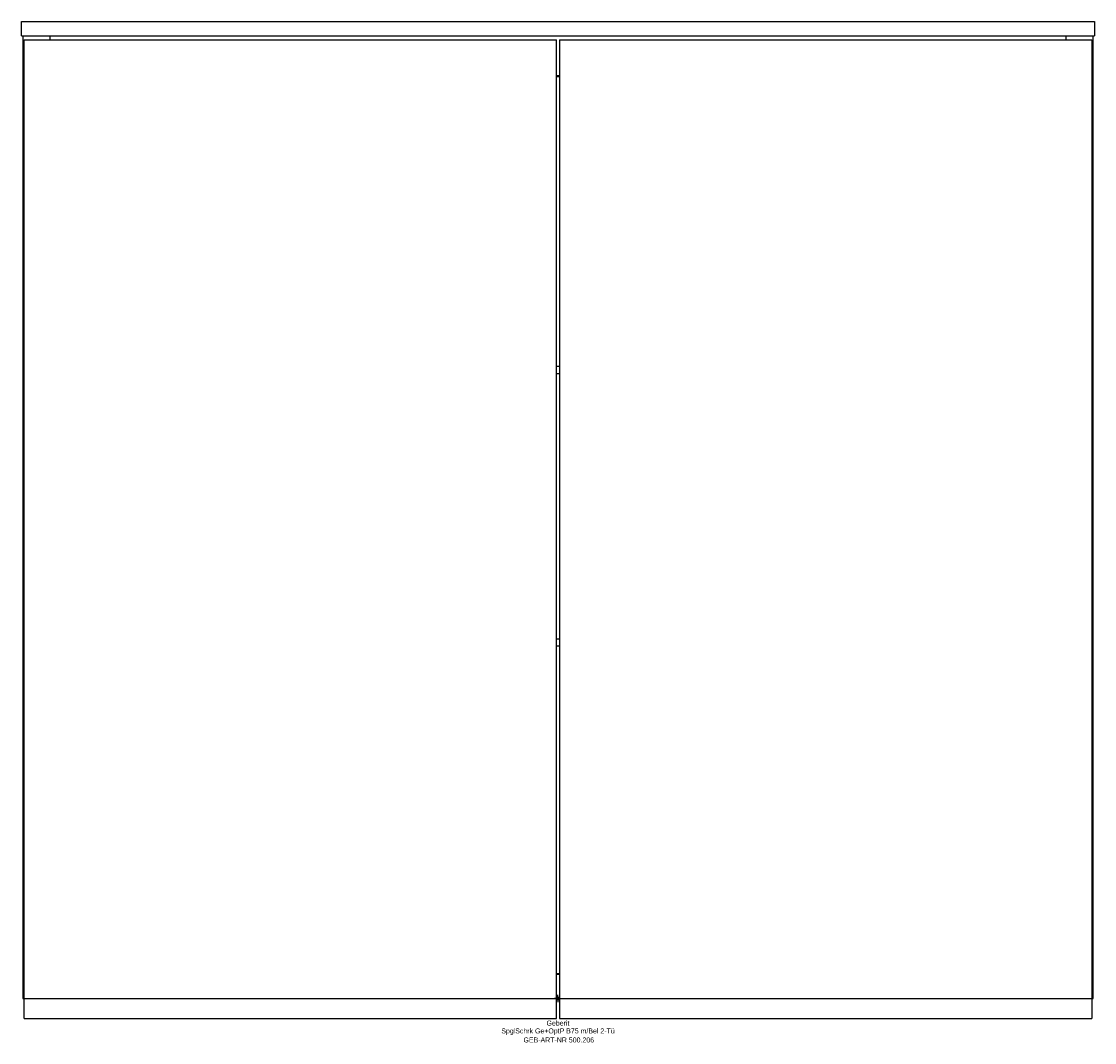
# Model space of a CAD drawing. Header units: millimetres. Extents: x -376 to 376, y -31 to 685.
import ezdxf
from ezdxf.enums import TextEntityAlignment as Align

# ---------------------------------------------------------------- set-up
doc = ezdxf.new("R2010")
doc.units = ezdxf.units.MM
doc.layers.get('0').update_dxf_attribs({"linetype": 'CONTINUOUS'})
for name, color, linetype, lineweight in [('Arbeitspunkt(DIN)', 7, 'CONTINUOUS', 25), ('GEB-ART-NR', 1, 'CONTINUOUS', 18), ('GEB-BEZUG', 2, 'CONTINUOUS', 25), ('GEB-TEXT', 5, 'CONTINUOUS', 18)]:
    doc.layers.add(name, color=color, linetype=linetype, lineweight=lineweight)
doc.layers.add('GEB-KONTUR-A', color=5, linetype='CONTINUOUS')
doc.styles.get("Standard").update_dxf_attribs({"font": 'arial.ttf'})

# ---------------------------------------------------------------- blocks, each defined once
blk = doc.blocks.new('Einfügepunkt')
at = {"layer": 'GEB-BEZUG'}
for p, q in [((-0.71, -0.71), (0.71, 0.71)), ((-0.71, 0.71), (0.71, -0.71))]:
    blk.add_line(p, q, dxfattribs=at)

msp = doc.modelspace()

# ---------------------------------------------------------------- linework, layer by layer
at = {"layer": 'Arbeitspunkt(DIN)', "ltscale": 25}
for q in [(-2.5, 0), (0, 2.5), (0, -2.5), (2.5, 0)]:
    msp.add_line((0, 0), q, dxfattribs=at)
at = {"layer": 'GEB-KONTUR-A', "ltscale": 25}
for p, q in [((-376, 685), (376, 685)), ((-376, 675), (-376, 685)), ((376, 685), (376, 675)), ((-376, 675), (376, 675)), ((-375, 675), (-375, 0)), ((-374, 0), (-374, 672)), ((-374, 672), (-1, 672)), ((-356, 672), (-356, 675)), ((-1, 0), (-1, 672)), ((1, 672), (374, 672)), ((1, 672), (1, 0)), ((356, 675), (356, 672)), ((374, 672), (374, 0)), ((375, 0), (375, 675)), ((-1, 647), (1, 647)), ((-1, 646.5), (1, 646.5)), ((-1, 443.2), (1, 443.2)), ((-1, 438.2), (1, 438.2)), ((-1, 252.2), (1, 252.2)), ((-1, 247.2), (1, 247.2)), ((-1, 17.5), (1, 17.5)), ((-1, 17), (1, 17)), ((-375, 0), (-374, 0)), ((-374, -14), (-374, 0)), ((-374, 0), (-1, 0)), ((-1, 1), (1, 1)), ((-1, -14), (-1, 0)), ((1, 0), (374, 0)), ((1, 0), (1, -14)), ((374, 0), (374, -14)), ((374, 0), (375, 0)), ((-374, -14), (-1, -14)), ((1, -14), (374, -14))]:
    msp.add_line(p, q, dxfattribs=at)

# ---------------------------------------------------------------- block references
at = {"ltscale": 25}
msp.add_blockref('Einfügepunkt', (0, 0), dxfattribs=at)

# ---------------------------------------------------------------- texts
at = {"layer": 'GEB-ART-NR'}
msp.add_text('GEB-ART-NR 500.206', height=3.5, dxfattribs=at).set_placement((0.55, -30.84), align=Align.CENTER)
at = {"layer": 'GEB-TEXT'}
for s, p in [('SpglSchrk Ge+OptP B75 m/Bel 2-Tü', (0, -24.5)), ('Geberit', (0, -19))]:
    msp.add_text(s, height=3.5, dxfattribs=at).set_placement(p, align=Align.CENTER)

doc.saveas('drawing.dxf')
